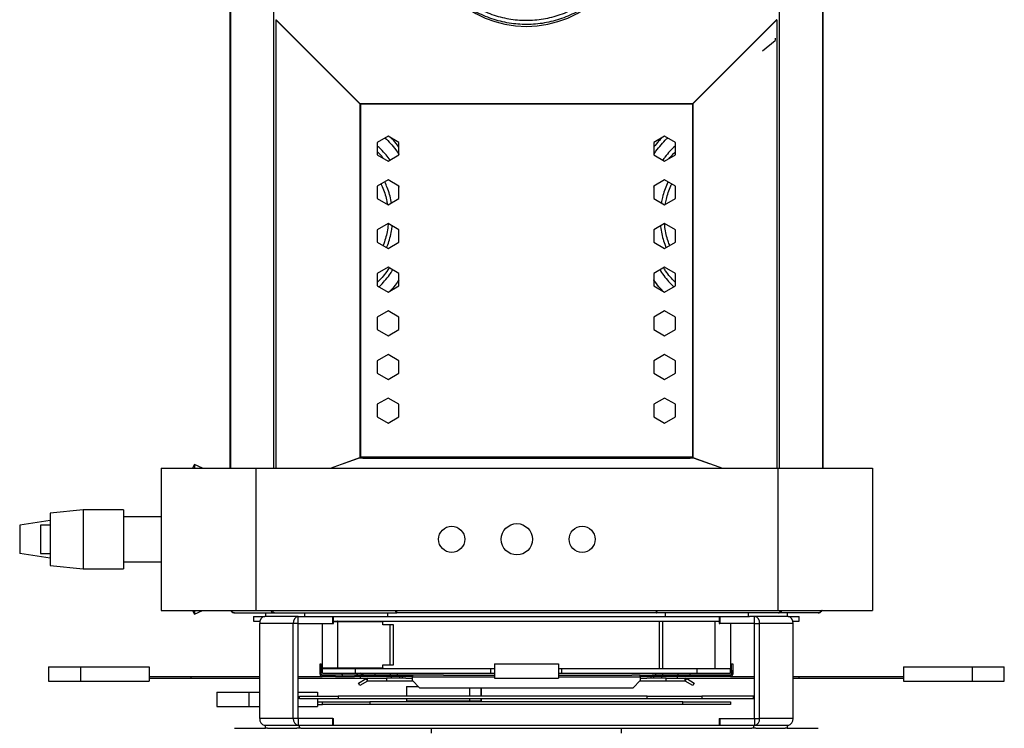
# Model space of a CAD drawing. Header units: millimetres. Extents: x 23 to 1798, y -1246 to 688.
# Tile 2 of 15: x 23 to 438, y -582 to -283. Entities that reach past the tile are written whole.
import ezdxf

# ---------------------------------------------------------------- set-up
doc = ezdxf.new("R2010")
doc.units = ezdxf.units.MM

msp = doc.modelspace()

# ---------------------------------------------------------------- linework, layer by layer
at = {"color": 7, "linetype": 'Continuous', "lineweight": 25}
for p, q in [((111.67, -164.9), (111.67, -472)), ((111.86, -164.9), (111.86, -472)), ((361.48, -164.9), (361.48, -472)), ((361.67, -164.9), (361.67, -472)), ((130.06, -277.99), (130.06, -472)), ((343.29, -277.99), (343.29, -472)), ((166.51, -318.3), (131.08, -282.87)), ((131.08, -282.87), (131.22, -282.87)), ((131.08, -282.87), (131.08, -472)), ((166.64, -318.3), (131.22, -282.87)), ((342.13, -282.87), (306.7, -318.3)), ((342.27, -282.87), (306.84, -318.3)), ((342.27, -282.87), (342.13, -282.87)), ((342.27, -282.87), (342.27, -472)), ((336.25, -296.07), (341.55, -291.66)), ((341.63, -290.69), (341.55, -291.66)), ((341.55, -291.66), (341.55, -291.68)), ((166.51, -318.3), (166.64, -318.3)), ((166.51, -318.3), (166.51, -467.43)), ((166.68, -318.39), (306.66, -318.39)), ((166.7, -318.4), (166.7, -467.4)), ((306.64, -318.4), (166.7, -318.4)), ((306.64, -318.4), (306.64, -467.4)), ((306.84, -318.3), (306.7, -318.3)), ((306.84, -318.3), (306.84, -467.43)), ((178.37, -332.05), (173.82, -334.67)), ((182.92, -334.67), (178.37, -332.05)), ((294.97, -332.05), (290.42, -334.67)), ((299.52, -334.67), (294.97, -332.05)), ((173.82, -334.67), (173.82, -339.93)), ((182.92, -339.93), (182.92, -334.67)), ((290.42, -334.67), (290.42, -339.93)), ((299.52, -339.93), (299.52, -334.67)), ((173.82, -339.93), (178.37, -342.55)), ((178.37, -342.55), (182.92, -339.93)), ((290.42, -339.93), (294.97, -342.55)), ((294.97, -342.55), (299.52, -339.93)), ((178.37, -350.45), (173.82, -353.07)), ((182.92, -353.07), (178.37, -350.45)), ((294.97, -350.45), (290.42, -353.07)), ((299.52, -353.07), (294.97, -350.45)), ((173.82, -353.07), (173.82, -358.33)), ((182.92, -358.33), (182.92, -353.07)), ((290.42, -353.48), (290.61, -352.97)), ((290.42, -353.07), (290.42, -358.33)), ((299.52, -358.33), (299.52, -353.07)), ((173.82, -358.33), (178.37, -360.95)), ((178.37, -360.95), (182.92, -358.33)), ((290.42, -358.33), (294.97, -360.95)), ((294.97, -360.95), (299.52, -358.33)), ((178.37, -368.85), (173.82, -371.47)), ((182.92, -371.47), (178.37, -368.85)), ((294.97, -368.85), (290.42, -371.47)), ((299.52, -371.47), (294.97, -368.85)), ((173.82, -371.47), (173.82, -376.73)), ((182.92, -376.73), (182.92, -371.47)), ((290.42, -371.47), (290.42, -376.73)), ((299.52, -376.73), (299.52, -371.47)), ((173.82, -376.73), (178.37, -379.35)), ((178.37, -379.35), (182.92, -376.73)), ((290.42, -376.73), (294.97, -379.35)), ((294.97, -379.35), (299.52, -376.73)), ((178.37, -387.25), (173.82, -389.87)), ((173.82, -389.87), (173.82, -395.13)), ((182.92, -389.87), (178.37, -387.25)), ((182.92, -395.13), (182.92, -389.87)), ((294.97, -387.25), (290.42, -389.87)), ((290.42, -389.87), (290.42, -395.13)), ((299.52, -389.87), (294.97, -387.25)), ((299.52, -395.13), (299.52, -389.87)), ((173.82, -395.13), (178.37, -397.75)), ((178.37, -397.75), (182.92, -395.13)), ((290.42, -395.13), (294.97, -397.75)), ((294.97, -397.75), (299.52, -395.13)), ((178.37, -405.65), (173.82, -408.27)), ((182.92, -408.27), (178.37, -405.65)), ((294.97, -405.65), (290.42, -408.27)), ((299.52, -408.27), (294.97, -405.65)), ((173.82, -408.27), (173.82, -413.53)), ((182.92, -413.53), (182.92, -408.27)), ((290.42, -408.27), (290.42, -413.53)), ((299.52, -413.53), (299.52, -408.27)), ((173.82, -413.53), (178.37, -416.15)), ((178.37, -416.15), (182.92, -413.53)), ((290.42, -413.53), (294.97, -416.15)), ((294.97, -416.15), (299.52, -413.53)), ((178.37, -424.05), (173.82, -426.67)), ((173.82, -426.67), (173.82, -431.93)), ((182.92, -426.67), (178.37, -424.05)), ((182.92, -431.93), (182.92, -426.67)), ((294.97, -424.05), (290.42, -426.67)), ((290.42, -426.67), (290.42, -431.93)), ((299.52, -426.67), (294.97, -424.05)), ((299.52, -431.93), (299.52, -426.67)), ((173.82, -431.93), (178.37, -434.55)), ((178.37, -434.55), (182.92, -431.93)), ((290.42, -431.93), (294.97, -434.55)), ((294.97, -434.55), (299.52, -431.93)), ((178.37, -442.45), (173.82, -445.07)), ((182.92, -445.07), (178.37, -442.45)), ((294.97, -442.45), (290.42, -445.07)), ((299.52, -445.07), (294.97, -442.45)), ((173.82, -445.07), (173.82, -450.33)), ((182.92, -450.33), (182.92, -445.07)), ((290.42, -445.07), (290.42, -450.33)), ((299.52, -450.33), (299.52, -445.07)), ((173.82, -450.33), (178.37, -452.95)), ((178.37, -452.95), (182.92, -450.33)), ((290.42, -450.33), (294.97, -452.95)), ((294.97, -452.95), (299.52, -450.33)), ((154.04, -472), (166.51, -467.43)), ((159.56, -470.03), (165.94, -467.74)), ((162.26, -469.04), (166.64, -467.43)), ((165.94, -467.74), (165.94, -467.69)), ((167.67, -467.74), (165.94, -467.74)), ((166.51, -467.43), (166.64, -467.43)), ((306.64, -467.4), (166.7, -467.4)), ((167.67, -467.74), (167.67, -467.38)), ((167.67, -467.74), (305.67, -467.74)), ((305.67, -467.74), (305.67, -467.38)), ((307.4, -467.74), (305.67, -467.74)), ((306.84, -467.43), (306.7, -467.43)), ((306.7, -467.43), (311.09, -469.04)), ((306.84, -467.43), (319.31, -472)), ((307.4, -467.74), (307.4, -467.69)), ((307.4, -467.74), (313.79, -470.03)), ((82.67, -472), (82.67, -532)), ((82.67, -472), (122.67, -472)), ((96.72, -470.39), (95.97, -472)), ((100.16, -472), (96.72, -470.39)), ((96.72, -470.39), (96.72, -472)), ((122.67, -472), (122.67, -532)), ((122.67, -472), (342.67, -472)), ((342.67, -472), (342.67, -532)), ((342.67, -472), (382.67, -472)), ((382.67, -472), (382.67, -532)), ((49.87, -489.5), (35.87, -491)), ((66.87, -489.5), (49.87, -489.5)), ((49.87, -489.5), (49.87, -514.5)), ((66.87, -489.5), (66.87, -514.5)), ((35.87, -491), (35.87, -513)), ((82.67, -492.5), (66.87, -492.5)), ((35.87, -494.01), (23.04, -496)), ((23.04, -496), (23.04, -508)), ((35.87, -496), (31.87, -496)), ((31.87, -496), (31.87, -508)), ((35.87, -509.99), (23.04, -508)), ((31.87, -508), (35.87, -508)), ((35.87, -513), (49.87, -514.5)), ((49.87, -514.5), (66.87, -514.5)), ((66.87, -511.5), (82.67, -511.5)), ((82.67, -532), (122.67, -532)), ((95.97, -532), (96.72, -533.61)), ((96.72, -533.61), (100.16, -532)), ((96.72, -532), (96.72, -533.61)), ((113.67, -533), (130.43, -533)), ((121.67, -534.5), (121.67, -536.5)), ((121.67, -534.5), (126.36, -534.5)), ((122.67, -532), (342.67, -532)), ((140.51, -534.5), (126.36, -534.5)), ((126.67, -533), (126.67, -534.5)), ((130.43, -533), (181.99, -533)), ((140.51, -537.5), (140.51, -534.5)), ((140.51, -534.5), (142.66, -534.5)), ((142.66, -534.5), (143.13, -534.5)), ((143.13, -533), (143.13, -534.5)), ((143.13, -534.5), (178.13, -534.5)), ((155.1, -537.5), (155.1, -534.5)), ((155.33, -537.5), (155.33, -534.5)), ((178.13, -533), (178.13, -534.5)), ((178.13, -534.5), (295.22, -534.5)), ((181.47, -532.17), (181.54, -532)), ((181.59, -532.35), (181.71, -532)), ((291.36, -533), (181.99, -533)), ((182.01, -532), (182.01, -532.17)), ((291.33, -532), (291.33, -532.17)), ((342.92, -533), (291.36, -533)), ((291.76, -532.35), (291.64, -532)), ((291.88, -532.17), (291.8, -532)), ((295.22, -533), (295.22, -534.5)), ((295.22, -534.5), (330.22, -534.5)), ((318.01, -534.5), (318.01, -537.5)), ((318.25, -534.5), (318.25, -537.5)), ((330.22, -533), (330.22, -534.5)), ((330.22, -534.5), (330.69, -534.5)), ((332.84, -534.5), (330.69, -534.5)), ((332.84, -537.5), (332.84, -534.5)), ((346.98, -534.5), (332.84, -534.5)), ((342.67, -532), (382.67, -532)), ((359.67, -533), (342.92, -533)), ((346.67, -533), (346.67, -534.5)), ((346.98, -534.5), (351.67, -534.5)), ((351.67, -536.5), (351.67, -534.5)), ((121.67, -536.5), (124.36, -536.5)), ((138.38, -537.5), (124.24, -537.5)), ((124.24, -577.5), (124.24, -537.5)), ((140.51, -537.5), (138.38, -537.5)), ((138.38, -577.5), (138.38, -537.5)), ((140.51, -577.5), (140.51, -537.5)), ((140.51, -537.5), (155.1, -537.5)), ((150.67, -556.25), (150.67, -537.5)), ((155.1, -537.5), (155.33, -537.5)), ((155.33, -536.5), (318.01, -536.5)), ((157.24, -536.75), (155.33, -536.75)), ((157.24, -556.25), (157.24, -536.75)), ((176.17, -536.75), (157.24, -536.75)), ((176.17, -536.5), (176.17, -536.75)), ((176.17, -538), (176.17, -536.75)), ((179.24, -538), (176.17, -538)), ((179.24, -555), (179.24, -538)), ((180.67, -538), (179.24, -538)), ((180.67, -555), (180.67, -538)), ((292.67, -536.5), (292.67, -556.5)), ((294.1, -536.5), (294.1, -556.5)), ((316.1, -536.5), (316.1, -556.5)), ((318.01, -537.5), (318.25, -537.5)), ((332.84, -537.5), (318.25, -537.5)), ((322.67, -537.5), (322.67, -556.5)), ((332.84, -537.5), (334.96, -537.5)), ((332.84, -577.5), (332.84, -537.5)), ((349.1, -537.5), (334.96, -537.5)), ((334.96, -577.5), (334.96, -537.5)), ((348.98, -536.5), (351.67, -536.5)), ((349.1, -577.5), (349.1, -537.5)), ((35.17, -555.8), (35.17, -561.8)), ((35.17, -555.8), (48.67, -555.8)), ((48.67, -555.8), (48.67, -561.8)), ((48.67, -555.8), (77.67, -555.8)), ((77.67, -555.8), (77.67, -561.8)), ((149.67, -554.5), (150.17, -554.5)), ((149.67, -557.5), (149.67, -554.5)), ((150.17, -554.5), (150.17, -557.5)), ((150.67, -556.25), (157.24, -556.25)), ((157.24, -556.25), (176.17, -556.25)), ((176.17, -555), (179.24, -555)), ((176.17, -556.25), (176.17, -555)), ((176.17, -556.25), (176.17, -556.5)), ((179.24, -555), (180.67, -555)), ((223.17, -554.5), (223.17, -560.5)), ((223.17, -554.5), (250.17, -554.5)), ((250.17, -554.5), (250.17, -560.5)), ((323.17, -557.5), (323.17, -554.5)), ((323.17, -554.5), (323.67, -554.5)), ((323.67, -554.5), (323.67, -557.5)), ((395.67, -555.8), (424.67, -555.8)), ((395.67, -555.8), (395.67, -561.8)), ((424.67, -555.8), (424.67, -561.8)), ((424.67, -555.8), (438.17, -555.8)), ((438.17, -561.8), (438.17, -555.8)), ((77.67, -559.8), (95.25, -559.8)), ((95.25, -559.8), (95.25, -560.6)), ((95.25, -559.8), (124.24, -559.8)), ((140.51, -559.8), (150.57, -559.8)), ((150.17, -557.5), (149.67, -557.5)), ((149.67, -558.9), (149.67, -557.5)), ((149.67, -558.9), (150.17, -558.9)), ((150.17, -558.9), (150.17, -557.5)), ((150.57, -559.8), (150.57, -559.3)), ((159.17, -559.3), (150.57, -559.3)), ((156.15, -559.8), (150.57, -559.8)), ((150.67, -558.5), (150.67, -556.5)), ((150.67, -556.5), (164.67, -556.5)), ((150.67, -558.5), (164.67, -558.5)), ((156.15, -559.8), (164.22, -559.8)), ((159.44, -559.32), (158.76, -558.5)), ((159.17, -559.8), (159.17, -559.3)), ((188.67, -559.3), (159.17, -559.3)), ((188.67, -559.8), (164.22, -559.8)), ((164.67, -558.5), (164.67, -556.5)), ((164.67, -556.5), (221.67, -556.5)), ((164.67, -558.5), (199.89, -558.5)), ((165.71, -559.32), (165.03, -558.5)), ((166.55, -559.8), (166.55, -560.6)), ((167.67, -558.5), (167.67, -559.3)), ((172.83, -558.5), (172.83, -559.3)), ((179.29, -558.5), (179.29, -559.3)), ((179.67, -559.8), (179.67, -560.6)), ((182.17, -558.5), (182.17, -559.3)), ((183.12, -559.8), (183.12, -560.6)), ((184.27, -559.8), (184.27, -560.6)), ((188.67, -559.3), (188.67, -560.2)), ((201.71, -559.3), (188.67, -559.3)), ((188.67, -561.6), (188.67, -560.2)), ((223.17, -560.2), (188.67, -560.2)), ((199.89, -558.5), (223.17, -558.5)), ((201.71, -559.3), (223.17, -559.3)), ((221.67, -558.5), (221.67, -556.5)), ((221.67, -556.5), (223.17, -556.5)), ((250.17, -556.5), (251.67, -556.5)), ((250.17, -558.5), (282.5, -558.5)), ((250.17, -559.3), (281.19, -559.3)), ((284.67, -560.2), (250.17, -560.2)), ((251.67, -558.5), (251.67, -556.5)), ((251.67, -556.5), (308.67, -556.5)), ((284.67, -559.3), (281.19, -559.3)), ((282.5, -558.5), (308.67, -558.5)), ((284.67, -559.3), (289.72, -559.3)), ((284.67, -560.2), (284.67, -559.3)), ((314.17, -559.8), (284.67, -559.8)), ((284.67, -560.2), (284.67, -561.6)), ((289.08, -559.8), (289.08, -560.6)), ((314.17, -559.3), (289.72, -559.3)), ((290.23, -559.8), (290.23, -560.6)), ((291.17, -558.5), (291.17, -559.3)), ((293.67, -559.8), (293.67, -560.6)), ((294.06, -558.5), (294.06, -559.3)), ((300.29, -559.8), (300.29, -560.6)), ((300.52, -558.5), (300.52, -559.3)), ((305.67, -559.3), (305.67, -558.5)), ((308.67, -558.5), (308.67, -556.5)), ((308.67, -556.5), (322.67, -556.5)), ((308.67, -558.5), (322.67, -558.5)), ((314.17, -559.8), (314.17, -559.3)), ((322.77, -559.3), (314.17, -559.3)), ((322.77, -559.8), (314.17, -559.8)), ((322.67, -558.5), (322.67, -556.5)), ((322.77, -559.3), (322.77, -559.8)), ((322.77, -559.8), (332.84, -559.8)), ((323.67, -557.5), (323.17, -557.5)), ((323.17, -557.5), (323.17, -558.9)), ((323.17, -558.9), (323.67, -558.9)), ((323.67, -557.5), (323.67, -558.9)), ((349.1, -559.8), (351.54, -559.8)), ((351.54, -559.8), (351.54, -560.6)), ((351.54, -559.8), (395.67, -559.8)), ((35.17, -561.8), (48.67, -561.8)), ((48.67, -561.8), (77.67, -561.8)), ((77.67, -560.6), (95.25, -560.6)), ((95.25, -560.6), (124.24, -560.6)), ((140.51, -560.6), (166.55, -560.6)), ((165.86, -562.61), (169.07, -560.76)), ((166.46, -563.65), (165.86, -562.61)), ((169.67, -561.8), (166.46, -563.65)), ((166.55, -560.6), (169.68, -560.6)), ((169.67, -561.8), (169.07, -560.76)), ((169.68, -561.8), (169.68, -560.6)), ((169.68, -560.6), (177.67, -560.6)), ((177.67, -561.8), (169.68, -561.8)), ((177.67, -560.6), (177.67, -561.8)), ((185.84, -560.6), (177.67, -560.6)), ((188.87, -561.8), (177.67, -561.8)), ((185.84, -560.6), (188.67, -560.6)), ((186.1, -564.1), (186.1, -568.1)), ((186.1, -564.1), (191.17, -564.1)), ((188.67, -561.6), (191.67, -564.6)), ((223.17, -560.5), (250.17, -560.5)), ((281.67, -564.6), (284.67, -561.6)), ((295.67, -561.8), (284.47, -561.8)), ((284.67, -560.6), (287.51, -560.6)), ((295.67, -560.6), (287.51, -560.6)), ((295.67, -561.8), (295.67, -560.6)), ((295.67, -560.6), (303.67, -560.6)), ((303.67, -561.8), (295.67, -561.8)), ((303.67, -561.8), (303.67, -560.6)), ((303.67, -560.6), (332.84, -560.6)), ((303.67, -561.8), (304.27, -560.76)), ((306.88, -563.65), (303.67, -561.8)), ((304.27, -560.76), (307.48, -562.61)), ((307.48, -562.61), (306.88, -563.65)), ((349.1, -560.6), (351.54, -560.6)), ((351.54, -560.6), (395.67, -560.6)), ((395.67, -561.8), (424.67, -561.8)), ((424.67, -561.8), (438.17, -561.8)), ((106.17, -566.5), (106.17, -572.5)), ((106.17, -566.5), (119.67, -566.5)), ((119.67, -566.5), (119.67, -572.5)), ((119.67, -566.5), (124.24, -566.5)), ((140.51, -566.5), (148.67, -566.5)), ((140.96, -569.3), (140.96, -568.1)), ((140.96, -568.1), (157.38, -568.1)), ((148.67, -566.5), (148.67, -568.1)), ((157.38, -568.1), (157.38, -569.3)), ((287.57, -568.1), (157.38, -568.1)), ((191.67, -564.6), (281.67, -564.6)), ((212.73, -564.6), (212.73, -568.1)), ((217.52, -564.6), (217.52, -568.1)), ((217.7, -568.1), (217.7, -564.6)), ((287.57, -569.3), (287.57, -568.1)), ((287.57, -568.1), (310.6, -568.1)), ((310.6, -568.1), (310.6, -569.3)), ((332.39, -568.1), (310.6, -568.1)), ((332.39, -569.3), (332.39, -568.1)), ((106.17, -572.5), (119.67, -572.5)), ((119.67, -572.5), (124.24, -572.5)), ((140.51, -572.5), (148.67, -572.5)), ((157.38, -569.3), (140.96, -569.3)), ((148.67, -569.3), (148.67, -572.5)), ((148.67, -570.5), (150.67, -570.5)), ((148.67, -571.7), (150.67, -571.7)), ((150.67, -571.7), (150.67, -570.5)), ((150.67, -570.5), (170.67, -570.5)), ((170.67, -571.7), (150.67, -571.7)), ((287.57, -569.3), (157.38, -569.3)), ((170.67, -570.5), (170.67, -571.7)), ((302.67, -570.5), (170.67, -570.5)), ((302.67, -571.7), (170.67, -571.7)), ((186.1, -569.3), (186.1, -570.1)), ((186.1, -570.1), (212.73, -570.1)), ((212.73, -569.3), (212.73, -570.1)), ((212.73, -570.1), (217.52, -570.1)), ((217.52, -569.3), (217.52, -570.1)), ((217.52, -570.1), (217.7, -570.1)), ((217.7, -570.1), (217.7, -569.3)), ((310.6, -569.3), (287.57, -569.3)), ((302.67, -571.7), (302.67, -570.5)), ((302.67, -570.5), (322.67, -570.5)), ((322.67, -571.7), (302.67, -571.7)), ((332.39, -569.3), (310.6, -569.3)), ((322.67, -570.5), (322.67, -571.7)), ((138.38, -577.5), (124.24, -577.5)), ((140.51, -580.5), (126.36, -580.5)), ((126.67, -581.7), (126.67, -580.5)), ((140.51, -577.5), (138.38, -577.5)), ((140.51, -577.5), (140.51, -580.5)), ((155.1, -577.5), (140.51, -577.5)), ((140.81, -580.5), (140.51, -580.5)), ((140.81, -580.5), (140.81, -581.7)), ((332.53, -580.5), (140.81, -580.5)), ((155.1, -580.5), (155.1, -577.5)), ((155.1, -577.5), (155.33, -577.5)), ((155.33, -580.5), (155.33, -577.5)), ((318.01, -577.5), (318.01, -580.5)), ((318.01, -577.5), (318.25, -577.5)), ((318.25, -577.5), (318.25, -580.5)), ((318.25, -577.5), (332.84, -577.5)), ((332.53, -580.5), (332.84, -580.5)), ((332.53, -581.7), (332.53, -580.5)), ((332.84, -577.5), (334.96, -577.5)), ((332.84, -577.5), (332.84, -580.5)), ((346.98, -580.5), (332.84, -580.5)), ((349.1, -577.5), (334.96, -577.5)), ((346.67, -580.5), (346.67, -581.7)), ((113.67, -581.7), (126.67, -581.7)), ((127.53, -581.7), (126.67, -581.7)), ((127.53, -581.7), (132.03, -581.7)), ((132.03, -581.7), (139.96, -581.7)), ((140.81, -581.7), (139.96, -581.7)), ((141.64, -581.7), (140.81, -581.7)), ((141.64, -581.7), (196.67, -581.7)), ((196.67, -583.7), (196.67, -581.7)), ((196.67, -581.7), (276.67, -581.7)), ((276.67, -581.7), (331.71, -581.7)), ((276.67, -581.7), (276.67, -583.7)), ((332.53, -581.7), (331.71, -581.7)), ((333.39, -581.7), (332.53, -581.7)), ((333.39, -581.7), (341.32, -581.7)), ((341.32, -581.7), (345.82, -581.7)), ((346.67, -581.7), (345.82, -581.7)), ((346.67, -581.7), (359.67, -581.7))]:
    msp.add_line(p, q, dxfattribs=at)
at = {"color": 7, "linetype": 'Continuous', "lineweight": 25, "flags": 128}
for points in [[(112.05, -532.17), (111.96, -532.04), (111.94, -532)], [(112.03, -532), (112.05, -532.04), (112.14, -532.17)], [(181.47, -532.17), (181.44, -532.04), (181.43, -532)], [(291.88, -532.17), (291.9, -532.04), (291.91, -532)], [(361.31, -532), (361.29, -532.04), (361.21, -532.17)], [(361.3, -532.17), (361.38, -532.04), (361.4, -532)], [(157.24, -536.75), (157.24, -536.7), (157.23, -536.65), (157.22, -536.61), (157.2, -536.57), (157.17, -536.54), (157.14, -536.52), (157.11, -536.5), (157.08, -536.5)], [(157.08, -556.5), (157.11, -556.49), (157.14, -556.48), (157.17, -556.46), (157.2, -556.43), (157.22, -556.39), (157.23, -556.35), (157.24, -556.3), (157.24, -556.25)], [(167.67, -558.97), (167.04, -558.77), (166.58, -558.5)]]:
    msp.add_lwpolyline(points, dxfattribs=at)
at = {"color": 7, "linetype": 'Continuous', "lineweight": 25}
for centre, radius in [((205.17, -502), 5.5), ((232.67, -502), 6.6), ((260.17, -502), 5.5)]:
    msp.add_circle(centre, radius, dxfattribs=at)
for centre, radius, start, end in [((236.67, -240.68), 45, 180.4357, 359.5643), ((126.89, -537.12), 2.68, 101.4216, 188.0497), ((141.04, -537.12), 2.68, 101.4216, 188.0496), ((332.31, -537.12), 2.68, 351.9504, 78.5784), ((346.45, -537.12), 2.68, 351.9503, 78.5784), ((150.92, -556.25), 0.25, 180, 270), ((150.57, -558.9), 0.9, 180, 270), ((150.57, -558.9), 0.4, 180, 270), ((322.77, -558.9), 0.4, 270, 0), ((322.77, -558.9), 0.9, 270, 0), ((126.89, -577.87), 2.68, 171.9506, 258.5781), ((141.04, -577.87), 2.68, 171.9507, 258.578), ((332.31, -577.87), 2.68, 281.422, 8.0493), ((346.45, -577.87), 2.68, 281.4219, 8.0494)]:
    msp.add_arc(centre, radius, start, end, dxfattribs=at)
for centre, major_axis, ratio, start_param, end_param in [((166.7, -308.44), (0, 9.96), 0.140541, 3.001966, 3.141593), ((166.7, -308.44), (0, 9.96), 0.040155, 3.001966, 3.141593), ((306.64, -308.44), (0, 9.96), 0.040155, 3.141593, 3.281219), ((306.64, -308.44), (0, 9.96), 0.140541, 3.141593, 3.281219), ((166.7, -471.05), (0, 3.65), 0.383864, 0, 0.139626), ((166.7, -471.05), (0, 3.65), 0.109675, 0, 0.139626), ((306.64, -471.05), (0, 3.65), 0.383864, 6.143559, 6.283185), ((306.64, -471.05), (0, 3.65), 0.109675, 6.143559, 6.283185)]:
    msp.add_ellipse(centre, major_axis=major_axis, ratio=ratio, start_param=start_param, end_param=end_param, dxfattribs=at)
for points, knots in [([(236.67, -284.91), (237.34, -284.9), (239.26, -284.87), (242.42, -284.59), (246.13, -283.96), (249.77, -283.02), (253.31, -281.78), (256.75, -280.25), (260.03, -278.44), (263.16, -276.37), (266.1, -274.04), (268.82, -271.47), (271.33, -268.69), (273.58, -265.71), (275.58, -262.55), (277.3, -259.23), (278.73, -255.79), (279.87, -252.23), (280.7, -248.6), (281.22, -244.91), (281.43, -241.19), (281.31, -237.46), (280.89, -233.76), (280.15, -230.11), (279.1, -226.53), (277.76, -223.05), (276.12, -219.69), (274.21, -216.49), (272.03, -213.45), (269.6, -210.6), (266.93, -207.97), (264.06, -205.57), (260.99, -203.42), (257.75, -201.52), (254.36, -199.91), (250.84, -198.58), (247.22, -197.55), (243.53, -196.83), (239.8, -196.41), (236.03, -196.31), (232.28, -196.52), (228.55, -197.04), (224.88, -197.87), (221.3, -199), (217.82, -200.43), (214.48, -202.14), (211.29, -204.12), (208.29, -206.36), (205.48, -208.84), (202.9, -211.55), (200.55, -214.46), (198.46, -217.56), (196.63, -220.82), (195.1, -224.22), (193.85, -227.74), (192.91, -231.34), (192.28, -235.02), (191.96, -238.73), (191.95, -242.46), (192.27, -246.17), (192.89, -249.84), (193.83, -253.45), (195.07, -256.97), (196.6, -260.37), (198.42, -263.64), (200.5, -266.74), (202.84, -269.66), (205.42, -272.37), (208.22, -274.86), (211.23, -277.1), (214.41, -279.09), (217.75, -280.8), (221.22, -282.24), (224.81, -283.37), (228.47, -284.21), (232.13, -284.73), (234.87, -284.9), (236.37, -284.91), (236.67, -284.91)], [0, 0, 0, 0, 0.007106, 0.020488, 0.033873, 0.047258, 0.060642, 0.074027, 0.087411, 0.100795, 0.114179, 0.127563, 0.140946, 0.154329, 0.167712, 0.181094, 0.194476, 0.207858, 0.221239, 0.23462, 0.248001, 0.261382, 0.274763, 0.288144, 0.301526, 0.314907, 0.328288, 0.34167, 0.355051, 0.368433, 0.381816, 0.395199, 0.408582, 0.421965, 0.435349, 0.448733, 0.462117, 0.475501, 0.488886, 0.502271, 0.515655, 0.52904, 0.542425, 0.55581, 0.569194, 0.582579, 0.595963, 0.609347, 0.622731, 0.636114, 0.649497, 0.66288, 0.676262, 0.689644, 0.703026, 0.716408, 0.729789, 0.74317, 0.756551, 0.769932, 0.783313, 0.796694, 0.810075, 0.823457, 0.836838, 0.85022, 0.863602, 0.876984, 0.890367, 0.90375, 0.917133, 0.930516, 0.9439, 0.957284, 0.970669, 0.984053, 0.996736, 1, 1, 1, 1]), ([(236.67, -283.13), (236.03, -283.12), (234.17, -283.1), (231.08, -282.82), (227.45, -282.19), (223.89, -281.26), (220.42, -280.02), (217.07, -278.5), (213.86, -276.7), (210.83, -274.63), (207.98, -272.31), (205.34, -269.76), (202.94, -266.99), (200.78, -264.04), (198.88, -260.9), (197.27, -257.62), (195.94, -254.22), (194.92, -250.71), (194.2, -247.13), (193.79, -243.5), (193.7, -239.85), (193.93, -236.21), (194.47, -232.6), (195.32, -229.05), (196.47, -225.58), (197.92, -222.23), (199.66, -219.01), (201.67, -215.94), (203.93, -213.07), (206.44, -210.39), (209.17, -207.93), (212.1, -205.72), (215.21, -203.76), (218.48, -202.08), (221.89, -200.68), (225.4, -199.57), (228.99, -198.76), (232.65, -198.27), (236.33, -198.08), (240.01, -198.21), (243.67, -198.65), (247.28, -199.4), (250.81, -200.45), (254.24, -201.8), (257.53, -203.43), (260.68, -205.33), (263.64, -207.5), (266.41, -209.91), (268.96, -212.55), (271.27, -215.39), (273.33, -218.42), (275.12, -221.61), (276.62, -224.94), (277.83, -228.39), (278.74, -231.93), (279.34, -235.53), (279.63, -239.17), (279.59, -242.82), (279.25, -246.45), (278.59, -250.04), (277.62, -253.57), (276.35, -256.99), (274.79, -260.3), (272.94, -263.46), (270.83, -266.45), (268.47, -269.26), (265.88, -271.85), (263.07, -274.21), (260.06, -276.33), (256.89, -278.18), (253.56, -279.76), (250.11, -281.05), (246.57, -282.04), (242.95, -282.72), (239.64, -283.08), (237.54, -283.12), (236.67, -283.13)], [0, 0, 0, 0, 0.007108, 0.020758, 0.034412, 0.048067, 0.061721, 0.075375, 0.089029, 0.102684, 0.116339, 0.129995, 0.14365, 0.157307, 0.170963, 0.18462, 0.198277, 0.211934, 0.225592, 0.23925, 0.252908, 0.266567, 0.280225, 0.293883, 0.307541, 0.321199, 0.334857, 0.348514, 0.362171, 0.375828, 0.389485, 0.403141, 0.416796, 0.430452, 0.444107, 0.457761, 0.471416, 0.48507, 0.498724, 0.512378, 0.526032, 0.539686, 0.55334, 0.566995, 0.580649, 0.594304, 0.607958, 0.621614, 0.635269, 0.648925, 0.662581, 0.676238, 0.689895, 0.703552, 0.71721, 0.730868, 0.744526, 0.758184, 0.771842, 0.7855, 0.799159, 0.812817, 0.826475, 0.840132, 0.853789, 0.867446, 0.881103, 0.894759, 0.908415, 0.922071, 0.935726, 0.949381, 0.963035, 0.97669, 0.990344, 1, 1, 1, 1]), ([(179.19, -342.08), (178.65, -341.35), (177.46, -339.73), (175.65, -337.74), (174.34, -336.58), (173.82, -336.13)], [0, 0, 0, 0, 0.335405, 0.738117, 1, 1, 1, 1]), ([(177.12, -332.77), (177.88, -333.51), (179.44, -335.05), (181.39, -337.38), (182.51, -339.02), (182.97, -339.7)], [0, 0, 0, 0, 0.354701, 0.733505, 1, 1, 1, 1]), ([(182.92, -336.59), (182.72, -336.32), (181.83, -335.08), (180.73, -333.81), (179.78, -332.9), (179.67, -332.8)], [0, 0, 0, 0, 0.2000911, 0.9056579, 1, 1, 1, 1]), ([(293.74, -332.76), (293.3, -333.2), (292.12, -334.38), (291.08, -335.72), (290.42, -336.56)], [0, 0, 0, 0, 0.372674, 1, 1, 1, 1]), ([(290.42, -339.64), (290.71, -339.2), (291.64, -337.79), (293.44, -335.62), (295.1, -333.77), (296.09, -332.9), (296.24, -332.77)], [0, 0, 0, 0, 0.171056, 0.552326, 0.933688, 1, 1, 1, 1]), ([(299.52, -336.08), (299.51, -336.1), (298.67, -336.77), (297.17, -338.34), (295.39, -340.33), (294.47, -341.66), (294.17, -342.09)], [0, 0, 0, 0, 0.007196, 0.408151, 0.809304, 1, 1, 1, 1]), ([(173.82, -338.56), (174.16, -338.87), (175.11, -339.76), (175.94, -340.79), (176.48, -341.46)], [0, 0, 0, 0, 0.353108, 1, 1, 1, 1]), ([(296.89, -341.45), (297.33, -340.89), (298.15, -339.86), (299.09, -338.97), (299.52, -338.56)], [0, 0, 0, 0, 0.536677, 1, 1, 1, 1]), ([(175.38, -352.17), (175.56, -352.53), (176.18, -353.75), (176.97, -355.99), (177.7, -358.51), (177.96, -360.14), (178.06, -360.77)], [0, 0, 0, 0, 0.134364, 0.461566, 0.788684, 1, 1, 1, 1]), ([(179.77, -360.15), (179.74, -359.95), (179.58, -358.74), (179, -356.56), (178.1, -353.77), (177.31, -352.07), (176.94, -351.27)], [0, 0, 0, 0, 0.06129, 0.388702, 0.716112, 1, 1, 1, 1]), ([(296.42, -351.28), (296.29, -351.53), (295.69, -352.67), (294.88, -354.86), (294.04, -357.57), (293.72, -359.36), (293.58, -360.15)], [0, 0, 0, 0, 0.093225, 0.420276, 0.747418, 1, 1, 1, 1]), ([(295.27, -360.78), (295.4, -360.03), (295.69, -358.3), (296.48, -355.68), (297.25, -353.55), (297.83, -352.43), (297.96, -352.17)], [0, 0, 0, 0, 0.248211, 0.57494, 0.901675, 1, 1, 1, 1]), ([(182.75, -352.98), (182.81, -353.1), (182.87, -353.26), (182.91, -353.42), (182.92, -353.45)], [0, 0, 0, 0, 0.819997, 1, 1, 1, 1]), ([(178.37, -368.95), (178.32, -369.57), (178.19, -371.19), (177.66, -373.75), (177, -376.2), (176.42, -377.61), (176.22, -378.11)], [0, 0, 0, 0, 0.195434, 0.510472, 0.825502, 1, 1, 1, 1]), ([(297.13, -378.11), (296.88, -377.51), (296.28, -375.99), (295.61, -373.43), (295.12, -370.97), (295.01, -369.46), (294.98, -368.95)], [0, 0, 0, 0, 0.209399, 0.524603, 0.839747, 1, 1, 1, 1]), ([(177.77, -379.01), (177.94, -378.62), (178.5, -377.31), (179.19, -374.94), (179.81, -372.25), (180, -370.53), (180.07, -369.83)], [0, 0, 0, 0, 0.133152, 0.456631, 0.780183, 1, 1, 1, 1]), ([(293.25, -369.84), (293.26, -369.93), (293.34, -371.06), (293.74, -373.19), (294.47, -376.18), (295.19, -378.08), (295.54, -379.02)], [0, 0, 0, 0, 0.029843, 0.353746, 0.677656, 1, 1, 1, 1]), ([(178.8, -387.49), (178.61, -387.81), (177.86, -389.04), (176.33, -390.99), (174.85, -392.73), (173.95, -393.54), (173.82, -393.66)], [0, 0, 0, 0, 0.135896, 0.533533, 0.931278, 1, 1, 1, 1]), ([(174.48, -395.51), (174.55, -395.45), (175.42, -394.7), (176.94, -393.03), (178.85, -390.72), (179.89, -389.09), (180.35, -388.38)], [0, 0, 0, 0, 0.030407, 0.381737, 0.733234, 1, 1, 1, 1]), ([(292.99, -388.39), (293.05, -388.5), (293.68, -389.57), (295.08, -391.42), (296.97, -393.7), (298.31, -394.96), (298.88, -395.5)], [0, 0, 0, 0, 0.0405335, 0.3921579, 0.7436933, 1, 1, 1, 1]), ([(299.52, -393.68), (299.49, -393.66), (298.69, -392.94), (297.29, -391.31), (295.65, -389.28), (294.82, -387.92), (294.55, -387.49)], [0, 0, 0, 0, 0.016443, 0.414207, 0.811778, 1, 1, 1, 1]), ([(182.92, -392.58), (182.39, -393.35), (181.27, -394.99), (179.97, -396.45), (179.28, -397.23)], [0, 0, 0, 0, 0.470193, 1, 1, 1, 1]), ([(294.12, -397.26), (293.59, -396.68), (292.3, -395.24), (291.08, -393.67), (290.44, -392.64), (290.42, -392.61)], [0, 0, 0, 0, 0.40066, 0.982764, 1, 1, 1, 1]), ([(113.67, -533), (113.4, -533), (113.12, -532.94), (112.61, -532.72), (112.39, -532.55), (112.2, -532.35)], [0, 0, 0, 0, 0.5, 0.5, 1, 1, 1, 1]), ([(112.25, -532.35), (112.43, -532.55), (112.65, -532.72), (113.14, -532.94), (113.41, -533), (113.67, -533)], [0, 0, 0, 0, 0.5, 0.5, 1, 1, 1, 1]), ([(130.43, -533), (130.19, -532.97), (129.72, -532.91), (129.17, -532.52), (128.98, -532.14), (128.91, -532)], [0, 0, 0, 0, 0.379021, 0.758042, 1, 1, 1, 1]), ([(129.62, -532), (129.67, -532.14), (129.79, -532.52), (130.08, -532.91), (130.31, -532.97), (130.43, -533)], [0, 0, 0, 0, 0.241958, 0.620979, 1, 1, 1, 1]), ([(181.99, -533), (181.91, -533), (181.84, -532.94), (181.7, -532.72), (181.64, -532.55), (181.59, -532.35)], [0, 0, 0, 0, 0.5, 0.5, 1, 1, 1, 1]), ([(181.93, -532.35), (181.94, -532.55), (181.95, -532.72), (181.97, -532.94), (181.98, -533), (181.99, -533)], [0, 0, 0, 0, 0.5, 0.5, 1, 1, 1, 1]), ([(291.41, -532.35), (291.4, -532.55), (291.39, -532.72), (291.37, -532.94), (291.37, -533), (291.36, -533)], [0, 0, 0, 0, 0.5, 0.5, 1, 1, 1, 1]), ([(291.36, -533), (291.43, -533), (291.51, -532.94), (291.65, -532.72), (291.71, -532.55), (291.76, -532.35)], [0, 0, 0, 0, 0.5, 0.5, 1, 1, 1, 1]), ([(343.73, -532), (343.68, -532.14), (343.55, -532.52), (343.27, -532.91), (343.03, -532.97), (342.92, -533)], [0, 0, 0, 0, 0.241958, 0.620979, 1, 1, 1, 1]), ([(342.92, -533), (343.15, -532.97), (343.62, -532.91), (344.18, -532.52), (344.36, -532.14), (344.43, -532)], [0, 0, 0, 0, 0.379021, 0.758042, 1, 1, 1, 1]), ([(361.09, -532.35), (360.91, -532.55), (360.69, -532.72), (360.2, -532.94), (359.94, -533), (359.67, -533)], [0, 0, 0, 0, 0.5, 0.5, 1, 1, 1, 1]), ([(359.67, -533), (359.95, -533), (360.22, -532.94), (360.73, -532.72), (360.96, -532.55), (361.15, -532.35)], [0, 0, 0, 0, 0.5, 0.5, 1, 1, 1, 1])]:
    msp.add_open_spline(points, degree=3, knots=knots, dxfattribs=at)
for points in [[(112.2, -532.35), (112.15, -532.29), (112.1, -532.23), (112.05, -532.17)], [(112.14, -532.17), (112.17, -532.23), (112.21, -532.29), (112.25, -532.35)], [(181.59, -532.35), (181.55, -532.29), (181.51, -532.23), (181.47, -532.17)], [(182.01, -532.17), (181.98, -532.23), (181.96, -532.29), (181.93, -532.35)], [(291.33, -532.17), (291.36, -532.23), (291.39, -532.29), (291.41, -532.35)], [(291.76, -532.35), (291.8, -532.29), (291.84, -532.23), (291.88, -532.17)], [(361.21, -532.17), (361.17, -532.23), (361.13, -532.29), (361.09, -532.35)], [(361.15, -532.35), (361.2, -532.29), (361.25, -532.23), (361.3, -532.17)], [(169.68, -560.6), (169.46, -560.6), (169.25, -560.66), (169.07, -560.76)], [(169.68, -561.8), (169.67, -561.8), (169.67, -561.8), (169.67, -561.8)], [(304.27, -560.76), (304.09, -560.66), (303.88, -560.6), (303.67, -560.6)], [(303.67, -561.8), (303.67, -561.8), (303.67, -561.8), (303.67, -561.8)]]:
    msp.add_open_spline(points, degree=3, dxfattribs=at)

doc.saveas('drawing.dxf')
